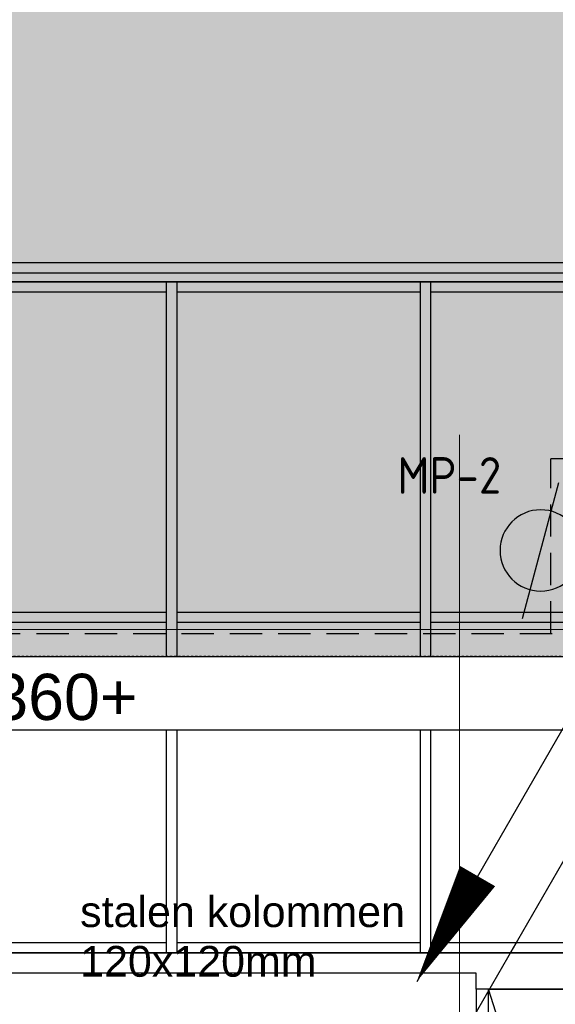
# Model space of a CAD drawing. Header units: millimetres. Extents: x -38031 to 110605, y -30229 to 92226.
# Tile 231 of 256: x 70943 to 73581, y 44552 to 49395. Entities that reach past the tile are written whole.
import ezdxf
from ezdxf.enums import TextEntityAlignment as Align

# ---------------------------------------------------------------- set-up
doc = ezdxf.new("R2010")
doc.units = ezdxf.units.MM
doc.header["$LTSCALE"] = 50
doc.set_wipeout_variables(frame=1)
for name, pattern in [('HIDDEN2', [4.7625, 3.175, -1.5875]), ('STYLE_01', [0.41664, 0.20828, -0.20836]), ('STYLE_07', [1.875, 0.625, -0.20828, 0.625, -0.20836, 0.06943, -0.13893])]:
    doc.linetypes.add(name, pattern=pattern)
for name, color, linetype in [('AL$1A---_ALGEMEEN', 8, 'Continuous'), ('AM$1A---_ARCERING', 8, 'Continuous'), ('AT$1A---_TEKST035', 8, 'Continuous'), ('AT$1A---_TEKST050', 8, 'Continuous'), ('BOUWKUNDIG', 8, 'Continuous'), ('EL6121--', 3, 'Continuous')]:
    doc.layers.add(name, color=color, linetype=linetype)
doc.layers.add('stramien', color=1, linetype='Continuous', lineweight=15)
doc.styles.add('Arial', font='ARIAL.TTF')
doc.styles.add('BURO-018', font='iso.shx', dxfattribs={"height": 90})
doc.styles.add('ISO18', font='iso', dxfattribs={"height": 180})

# ---------------------------------------------------------------- blocks, each defined once
blk = doc.blocks.new('E00170')
at = {"color": 0, "linetype": 'Continuous'}
for q in [(5, 8.66), (-5, -8.66)]:
    blk.add_line((0, 0), q, dxfattribs=at)
for points in [[(5, 8.66, 0, 1, 0), (3.5, 6.062, 1, 1, 0)], [(-5, -8.66, 0, 1, 0), (-3.5, -6.062, 1, 1, 0)]]:
    blk.add_lwpolyline(points, format="xyseb", dxfattribs=at)
at = {"color": 0, "const_width": 0.5}
blk.add_lwpolyline([(-0.25, 0, 1), (0.25, 0, 1)], format="xyb", close=True, dxfattribs=at)
at = {"color": 0, "linetype": 'Continuous'}
blk.add_circle((0, 0), 0.5, dxfattribs=at)
blk = doc.blocks.new('Group-47')
at = {"color": 0}
for points in [[(5428, 17280), (17489, 17280), (17489, 17230), (5428, 17230)], [(5478, 15655), (17439, 15655), (17439, 15605), (5478, 15605)], [(5428, 14030), (17489, 14030), (17489, 13980), (5428, 13980)]]:
    blk.add_wipeout(points, dxfattribs=at).dxf.layer = 'AL$1A---_ALGEMEEN'
at = {"layer": 'AL$1A---_ALGEMEEN', "color": 0}
for points in [[(5428, 17280), (17489, 17280), (17489, 17230), (5428, 17230)], [(5478, 15655), (17439, 15655), (17439, 15605), (5478, 15605)], [(5428, 14030), (17489, 14030), (17489, 13980), (5428, 13980)]]:
    blk.add_lwpolyline(points, close=True, dxfattribs=at)
at = {"color": 0}
for points in [[(11724, 17280), (11774, 17280), (11774, 13980), (11724, 13980)], [(12974, 17280), (13024, 17280), (13024, 13980), (12974, 13980)]]:
    blk.add_wipeout(points, dxfattribs=at).dxf.layer = 'AL$1A---_ALGEMEEN'
at = {"layer": 'AL$1A---_ALGEMEEN', "color": 0}
for points in [[(11724, 17280), (11774, 17280), (11774, 13980), (11724, 13980)], [(12974, 17280), (13024, 17280), (13024, 13980), (12974, 13980)]]:
    blk.add_lwpolyline(points, close=True, dxfattribs=at)
blk = doc.blocks.new('Group-59')
at = {"layer": 'AL$1A---_ALGEMEEN', "color": 0}
blk.add_line((17499, 849), (13309, 13801), dxfattribs=at)
blk.add_lwpolyline([(13309, 13801), (17499, 13801), (17499, 849), (13309, 849)], close=True, dxfattribs=at)
blk = doc.blocks.new('Group-71')
at = {"color": 0}
blk.add_wipeout([(17499, 17324.992), (17499, 13800.992), (13249, 13800.992), (13249, 13879.992), (11440.621, 13879.992), (11440.621, 13979.992), (17429, 13979.992), (17429, 17279.992), (11440.621, 17279.992), (11440.621, 17324.992)], dxfattribs=at).dxf.layer = 'AL$1A---_ALGEMEEN'
at = {"layer": 'AL$1A---_ALGEMEEN', "color": 0}
blk.add_lwpolyline([(13249, 13800.992), (13249, 848.992), (13309, 848.992), (13309, 13800.992)], close=True, dxfattribs=at)
blk.add_blockref('Group-59', (0, 0), dxfattribs=at)
at = {"color": 0}
blk.add_wipeout([(11440.621, 17324.992), (11440.621, 17279.992), (5428, 17279.992), (5428, 13979.992), (11440.621, 13979.992), (11440.621, 13879.992), (5189, 13879.992), (5189, 17324.992)], dxfattribs=at).dxf.layer = 'AL$1A---_ALGEMEEN'
at = {"layer": 'AL$1A---_ALGEMEEN', "color": 0, "flags": 128}
for points in [[(17499, 13800.992), (13249, 13800.992), (13249, 13879.992), (5189, 13879.992), (5189, 17324.992), (17499, 17324.992)], [(5428, 17279.992), (5428, 13979.992), (17429, 13979.992), (17429, 17279.992)]]:
    blk.add_lwpolyline(points, close=True, dxfattribs=at)
at = {"layer": 'AL$1A---_ALGEMEEN', "color": 0}
blk.add_blockref('Group-47', (0, 0), dxfattribs=at)
at = {"layer": 'AL$1A---_ALGEMEEN', "color": 0, "linetype": 'STYLE_01'}
blk.add_lwpolyline([(-36501, 17324.992), (17499, 17324.992), (17499, -2675.008), (-36501, -2675.008)], close=True, dxfattribs=at)
blk = doc.blocks.new('Group-84')
at = {"color": 0}
blk.add_wipeout([(17499, 17688), (17499, 17325), (-36501, 17325), (-36501, 17688)], dxfattribs=at).dxf.layer = 'AL$1A---_ALGEMEEN'
at = {"layer": 'AL$1A---_ALGEMEEN', "color": 0, "linetype": 'STYLE_01'}
blk.add_line((17499, 17688), (-36501, 17688), dxfattribs=at)
at = {"layer": 'AL$1A---_ALGEMEEN', "color": 0}
blk.add_lwpolyline([(17499, 17688), (17499, 17325), (-36501, 17325), (-36501, 17688)], close=True, dxfattribs=at)
blk = doc.blocks.new('200254 W 211 30-06-2008')
at = {"layer": 'AL$1A---_ALGEMEEN', "xscale": 0.01999999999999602, "yscale": 0.02000000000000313, "zscale": 0.02}
blk.add_blockref('Group-71', (20233.6, 3632.456), dxfattribs=at)
at = {"layer": 'AM$1A---_ARCERING', "linetype": 'Continuous', "lineweight": 0}
blk.add_hatch(color=9, dxfattribs=at).paths.add_polyline_path([(18989.549, 4186.985), (18989.549, 3953.746), (19431.949, 3953.745), (19431.949, 3941.205), (20511.949, 3941.205), (20511.949, 3953.745), (21016.985, 3953.745), (21016.985, 4188.545), (20033.649, 4188.541), (20033.649, 4186.985), (19663.849, 4186.985), (19663.849, 3975.065), (19605.049, 3975.065), (19605.049, 4186.985)])
at = {"layer": 'AT$1A---_TEKST035', "insert": (20459.566, 3917.612), "char_height": 3.03049, "attachment_point": 1, "line_spacing_factor": 0.967741, "style": 'Arial'}
blk.add_mtext('{\\C256;\\lstalen kolommen\\P120x120mm }', dxfattribs=at)
at = {"layer": 'AL$1A---_ALGEMEEN', "xscale": 0.02, "yscale": 0.02, "zscale": 0.02}
blk.add_blockref('Group-84', (20161.969, 3587.445), dxfattribs=at)
at = {"layer": 'AL$1A---_ALGEMEEN'}
blk.add_line((20543.672, 3979.945), (19663.849, 3979.945), dxfattribs=at)
at = {"layer": 'stramien', "linetype": 'STYLE_07', "ltscale": 50}
for p, q in [((20496.949, 2737.405), (20496.949, 3963.005)), ((19004.749, 3943.845), (21069.765, 3943.845))]:
    blk.add_line(p, q, dxfattribs=at)
at = {"layer": 'AT$1A---_TEKST050', "insert": (20422.676, 3939.499), "char_height": 4.54574, "attachment_point": 1, "line_spacing_factor": 0.967741, "style": 'Arial'}
blk.add_mtext('{\\C256;\\ldakrand 6360+}', dxfattribs=at)
blk = doc.blocks.new('E00438')
at = {"color": 0, "linetype": 'Continuous'}
blk.add_line((-0.866, -1.5), (0.866, 1.5), dxfattribs=at)
at = {"color": 0}
blk.add_circle((0, 0), 1, dxfattribs=at)
at = {"color": 0, "linetype": 'Continuous', "style": 'BURO-018', "flags": 1}
blk.add_attdef('E_MATCODE', text='', height=1.8, dxfattribs=at).set_placement((0, 0), align=Align.MIDDLE)

msp = doc.modelspace()

# ---------------------------------------------------------------- block references
at = {"layer": 'BOUWKUNDIG', "xscale": 50, "yscale": 50, "zscale": 50}
msp.add_blockref('200254 W 211 30-06-2008', (-951737.5, -150797.3), dxfattribs=at)

# ---------------------------------------------------------------- next in the draw order: linework, layer by layer
at = {"layer": 'EL6121--', "color": 5, "linetype": 'HIDDEN2'}
for p, q in [((77002.1, 47234.9), (73559.1, 47234.9)), ((73559.1, 46376.1), (73559.1, 47234.9)), ((69358.9, 46376.1), (76886.7, 46376.1))]:
    msp.add_line(p, q, dxfattribs=at)

# ---------------------------------------------------------------- next in the draw order: block references
at = {"layer": 'EL6121--', "xscale": 200, "yscale": 200, "zscale": 200}
for p in [(73898.3, 46395), (73119.4, 44387.9)]:
    msp.add_blockref('E00170', p, dxfattribs=at)
at = {"layer": 'EL6121--'}
ref = msp.add_blockref('E00438', (73509, 46784.3), dxfattribs=dict(at, xscale=-200.0000000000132, yscale=200, zscale=200, rotation=315))
ref.add_attrib('E_MATCODE', 'MP-2', dxfattribs={"layer": '0', "color": 1, "linetype": 'Continuous', "height": 180, "style": 'ISO18'}).set_placement((73059, 47153.6), align=Align.MIDDLE)

doc.saveas('drawing.dxf')
